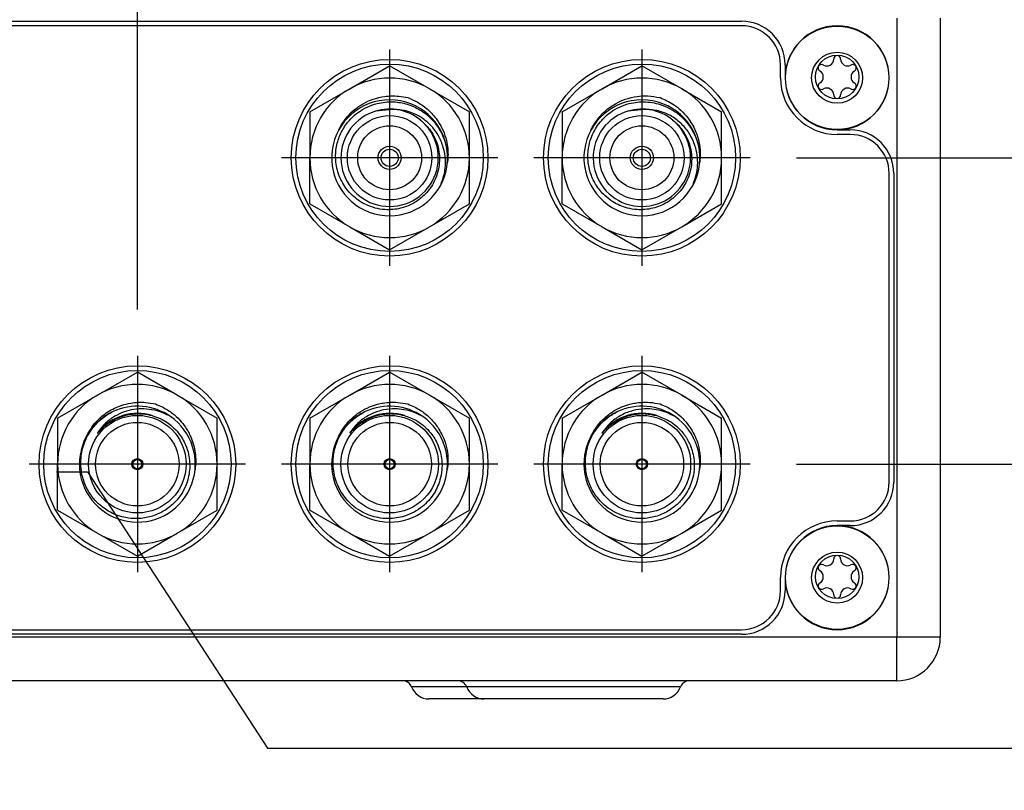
# Model space of a CAD drawing. Header units: inches. Extents: x 2.2 to 24.2, y 1.1 to 18.1.
# Tile 43 of 106: x 21.2 to 22.2, y 8.2 to 9. Entities that reach past the tile are written whole.
import ezdxf

# ---------------------------------------------------------------- set-up
doc = ezdxf.new("R2010")
doc.units = ezdxf.units.IN
doc.header["$MEASUREMENT"] = 0
doc.linetypes.add('DOT_CENTER', pattern=[14, 12, -1, 0, -1])
doc.layers.add('1', color=7, linetype='Continuous')
doc.styles.add('CONVERTER_11', font='txt.shx', dxfattribs={"width": 0.9})
doc.dimstyles.new('ME10_DIM_30', dxfattribs={"dimtxt": 0.275591, "dimasz": 0.18, "dimexe": 0.159843, "dimexo": 0.1, "dimgap": 0.2, "dimtad": 1, "dimzin": 4, "dimdsep": 46, "dimtxsty": 'CONVERTER_11', "dimsah": 1, "dimcen": 0.09, "dimclrd": 140, "dimclre": 140, "dimclrt": 4, "dimadec": 0, "dimazin": 0, "dimtfac": 1, "dimtdec": 4, "dimtix": 1, "dimtofl": 0, "dimtmove": 0, "dimatfit": 0, "dimfxl": 1, "dimtolj": 1, "dimtzin": 0, "dimarcsym": 0})
doc.dimstyles.new('ME10_DIM_31', dxfattribs={"dimtxt": 0.275591, "dimasz": 0.18, "dimexe": 0.159843, "dimexo": 0.1, "dimgap": 0.2, "dimtad": 1, "dimzin": 4, "dimdsep": 46, "dimtxsty": 'CONVERTER_11', "dimsah": 1, "dimcen": 0.09, "dimclrd": 140, "dimclre": 140, "dimclrt": 4, "dimadec": 0, "dimazin": 0, "dimtfac": 1, "dimtdec": 4, "dimtix": 1, "dimtofl": 0, "dimtmove": 0, "dimatfit": 0, "dimfxl": 1, "dimtolj": 1, "dimtzin": 0, "dimarcsym": 0})
doc.dimstyles.new('ME10_DIM_32', dxfattribs={"dimtxt": 0.275591, "dimasz": 0.18, "dimexe": 0.159843, "dimexo": 0.1, "dimgap": 0.2, "dimtad": 1, "dimzin": 4, "dimdsep": 46, "dimtxsty": 'CONVERTER_11', "dimsah": 1, "dimcen": 0.09, "dimclrd": 140, "dimclre": 140, "dimclrt": 4, "dimadec": 0, "dimazin": 0, "dimtfac": 1, "dimtdec": 4, "dimtix": 1, "dimtofl": 0, "dimtmove": 0, "dimatfit": 0, "dimfxl": 1, "dimtolj": 1, "dimtzin": 0, "dimarcsym": 0})
doc.dimstyles.new('ME10_DIM_46', dxfattribs={"dimtxt": 0.275591, "dimasz": 0.18, "dimexe": 0.159843, "dimexo": 0.1, "dimgap": 0.2, "dimtad": 1, "dimzin": 4, "dimdsep": 46, "dimtxsty": 'CONVERTER_11', "dimsah": 1, "dimcen": 0.09, "dimclrd": 140, "dimclre": 140, "dimclrt": 4, "dimadec": 0, "dimazin": 0, "dimtfac": 1, "dimtdec": 4, "dimtix": 1, "dimtofl": 0, "dimtmove": 0, "dimatfit": 0, "dimfxl": 1, "dimtolj": 1, "dimtzin": 0, "dimarcsym": 0})

# ---------------------------------------------------------------- blocks, each defined once
blk = doc.blocks.new('B250_front_panel__5', base_point=(35.7665, 16.5393))
at = {"color": 124, "linetype": 'Continuous'}
for p, q in [((44.2594, 18.0067), (44.2594, 16.6722)), ((44.2594, 16.6722), (35.8603, 16.6722)), ((44.3531, 16.6722), (44.2594, 16.6722)), ((44.2594, 16.5785), (44.2594, 16.6722)), ((43.332, 16.5651), (43.2131, 16.5651)), ((43.7931, 16.5651), (43.332, 16.5651))]:
    blk.add_line(p, q, dxfattribs=at)
at = {"color": 7, "linetype": 'Continuous'}
for p, q in [((44.3531, 18.0067), (44.3531, 16.6722)), ((36.195, 18.0005), (43.9247, 18.0005)), ((43.9247, 17.9905), (36.195, 17.9905)), ((43.0798, 17.8548), (43.1658, 17.9045)), ((43.2518, 17.8548), (43.1658, 17.9045)), ((43.6238, 17.8548), (43.7098, 17.9045)), ((43.7958, 17.8548), (43.7098, 17.9045)), ((44.0087, 17.8783), (44.0087, 17.9065)), ((44.0187, 17.9065), (44.0187, 17.8783)), ((42.9938, 17.8052), (43.0798, 17.8548)), ((43.2518, 17.8548), (43.3378, 17.8052)), ((43.5378, 17.8052), (43.6238, 17.8548)), ((43.7958, 17.8548), (43.8818, 17.8052)), ((42.9938, 17.8052), (42.9938, 17.7059)), ((43.3378, 17.7059), (43.3378, 17.8052)), ((43.5378, 17.8052), (43.5378, 17.7059)), ((43.8818, 17.7059), (43.8818, 17.8052)), ((44.1309, 17.7661), (44.1591, 17.7661)), ((44.1591, 17.7561), (44.1309, 17.7561)), ((42.9938, 17.6066), (42.9938, 17.7059)), ((43.3378, 17.6066), (43.3378, 17.7059)), ((43.5378, 17.6066), (43.5378, 17.7059)), ((43.8818, 17.6066), (43.8818, 17.7059)), ((44.2431, 17.0069), (44.2431, 17.6721)), ((44.2531, 17.6721), (44.2531, 17.0069)), ((42.9938, 17.6066), (43.0798, 17.5569)), ((43.2518, 17.5569), (43.3378, 17.6066)), ((43.5378, 17.6066), (43.6238, 17.5569)), ((43.7958, 17.5569), (43.8818, 17.6066)), ((43.0798, 17.5569), (43.1658, 17.5073)), ((43.1658, 17.5073), (43.2518, 17.5569)), ((43.6238, 17.5569), (43.7098, 17.5073)), ((43.7098, 17.5073), (43.7958, 17.5569)), ((42.5358, 17.1944), (42.6218, 17.244)), ((42.7078, 17.1944), (42.6218, 17.244)), ((43.0798, 17.1944), (43.1658, 17.244)), ((43.2518, 17.1944), (43.1658, 17.244)), ((43.6238, 17.1944), (43.7098, 17.244)), ((43.7958, 17.1944), (43.7098, 17.244)), ((42.4498, 17.1447), (42.5358, 17.1944)), ((42.7078, 17.1944), (42.7938, 17.1447)), ((42.9938, 17.1447), (43.0798, 17.1944)), ((43.2518, 17.1944), (43.3378, 17.1447)), ((43.5378, 17.1447), (43.6238, 17.1944)), ((43.7958, 17.1944), (43.8818, 17.1447)), ((42.4498, 17.1447), (42.4498, 17.0454)), ((42.7938, 17.0454), (42.7938, 17.1447)), ((42.9938, 17.1447), (42.9938, 17.0454)), ((43.3378, 17.0454), (43.3378, 17.1447)), ((43.5378, 17.1447), (43.5378, 17.0454)), ((43.8818, 17.0454), (43.8818, 17.1447)), ((42.4498, 16.9461), (42.4498, 17.0454)), ((42.7938, 16.9461), (42.7938, 17.0454)), ((42.9938, 16.9461), (42.9938, 17.0454)), ((43.3378, 16.9461), (43.3378, 17.0454)), ((43.5378, 16.9461), (43.5378, 17.0454)), ((43.8818, 16.9461), (43.8818, 17.0454)), ((42.4498, 16.9461), (42.5358, 16.8965)), ((42.7078, 16.8965), (42.7938, 16.9461)), ((42.9938, 16.9461), (43.0798, 16.8965)), ((43.2518, 16.8965), (43.3378, 16.9461)), ((43.5378, 16.9461), (43.6238, 16.8965)), ((43.7958, 16.8965), (43.8818, 16.9461)), ((44.1309, 16.9229), (44.1591, 16.9229)), ((44.1591, 16.9129), (44.1309, 16.9129)), ((42.5358, 16.8965), (42.6218, 16.8468)), ((42.6218, 16.8468), (42.7078, 16.8965)), ((43.0798, 16.8965), (43.1658, 16.8468)), ((43.1658, 16.8468), (43.2518, 16.8965)), ((43.6238, 16.8965), (43.7098, 16.8468)), ((43.7098, 16.8468), (43.7958, 16.8965)), ((44.0087, 16.7725), (44.0087, 16.8007)), ((44.0187, 16.8007), (44.0187, 16.7725)), ((36.195, 16.6885), (43.9247, 16.6885)), ((43.9247, 16.6785), (36.195, 16.6785)), ((43.1937, 16.5785), (36.936, 16.5785)), ((43.3126, 16.5785), (43.1937, 16.5785)), ((43.8126, 16.5785), (43.3126, 16.5785)), ((44.2594, 16.5785), (43.8126, 16.5785)), ((43.3694, 16.5393), (43.2505, 16.5393)), ((43.7557, 16.5393), (43.3694, 16.5393))]:
    blk.add_line(p, q, dxfattribs=at)
at = {"color": 124, "linetype": 'Continuous'}
for centre in [(44.1309, 17.8783), (44.1309, 16.8007)]:
    blk.add_circle(centre, 0.1115, dxfattribs=at)
at = {"color": 7, "linetype": 'Continuous'}
for centre, radius in [((44.1309, 17.8783), 0.055), ((44.1309, 17.8801), 0.047), ((43.1658, 17.7059), 0.212), ((43.1658, 17.7059), 0.202), ((43.7098, 17.7059), 0.212), ((43.7098, 17.7059), 0.202), ((43.1658, 17.7059), 0.091), ((43.7098, 17.7059), 0.091), ((43.1658, 17.7059), 0.0689), ((43.7098, 17.7059), 0.0689), ((43.1658, 17.7059), 0.025), ((43.7098, 17.7059), 0.025), ((43.1658, 17.7059), 0.0185), ((43.7098, 17.7059), 0.0185), ((42.6218, 17.0454), 0.212), ((42.6218, 17.0454), 0.202), ((43.1658, 17.0454), 0.212), ((43.1658, 17.0454), 0.202), ((43.7098, 17.0454), 0.212), ((43.7098, 17.0454), 0.202), ((42.6218, 17.0454), 0.1052), ((42.6218, 17.0454), 0.09), ((43.1658, 17.0454), 0.1052), ((43.1658, 17.0454), 0.09), ((43.7098, 17.0454), 0.1052), ((43.7098, 17.0454), 0.09), ((42.6218, 17.0454), 0.012), ((42.6218, 17.0454), 0.01), ((43.1658, 17.0454), 0.012), ((43.1658, 17.0454), 0.01), ((43.7098, 17.0454), 0.012), ((43.7098, 17.0454), 0.01), ((44.1309, 16.8007), 0.055), ((44.1309, 16.8025), 0.047)]:
    blk.add_circle(centre, radius, dxfattribs=at)
for centre, radius, start, end in [((43.9247, 17.9065), 0.094, 0, 90), ((43.9247, 17.9065), 0.084, 0, 90), ((44.1309, 17.8783), 0.1122, 270, 180), ((44.1309, 17.9186), 0.00748, 0.7228, 179.2772), ((44.0975, 17.8994), 0.00748, 60.7228, 239.2772), ((44.1085, 17.9189), 0.015, 240.7228, 359.2772), ((44.1534, 17.9189), 0.015, 180.7228, 299.2772), ((44.1644, 17.8994), 0.00748, 300.7228, 119.2772), ((44.0861, 17.8801), 0.015, 300.7228, 59.2772), ((44.1758, 17.8801), 0.015, 120.7228, 239.2772), ((43.1658, 17.7059), 0.172, 60, 120), ((43.7098, 17.7059), 0.172, 60, 120), ((44.1309, 17.8783), 0.1222, 180, 270), ((44.1309, 17.8783), 0.1122, 180, 270), ((44.0975, 17.8608), 0.00748, 120.7228, 299.2772), ((44.1644, 17.8608), 0.00748, 240.7228, 59.2772), ((43.1658, 17.7059), 0.172, 120, 180), ((43.1658, 17.7059), 0.172, 360, 60), ((43.7098, 17.7059), 0.172, 120, 180), ((43.7098, 17.7059), 0.172, 360, 60), ((44.1085, 17.8412), 0.015, 0.7228, 119.2772), ((44.1309, 17.8415), 0.00748, 180.7228, 359.2772), ((44.1534, 17.8412), 0.015, 60.7228, 179.2772), ((43.1658, 17.7059), 0.125, 1.923, 331.9967), ((43.7098, 17.7059), 0.125, 1.923, 331.9967), ((43.1658, 17.7059), 0.105, 110.3463, 50.775), ((43.1658, 17.7059), 0.105, 81.5438, 110.3463), ((43.1582, 17.7048), 0.1037, 90.7314, 106.2007), ((43.1734, 17.7061), 0.1037, 83.7178, 99.1861), ((43.1658, 17.7059), 0.105, 79.5719, 81.5438), ((43.1658, 17.7059), 0.105, 50.775, 79.5719), ((43.7098, 17.7059), 0.105, 110.3463, 50.775), ((43.7098, 17.7059), 0.105, 81.5438, 110.3463), ((43.7022, 17.7048), 0.1037, 90.7314, 106.2007), ((43.7174, 17.7061), 0.1037, 83.7178, 99.1861), ((43.7098, 17.7059), 0.105, 79.5719, 81.5438), ((43.7098, 17.7059), 0.105, 50.775, 79.5719), ((44.1591, 17.6721), 0.094, 0, 90), ((44.1591, 17.6721), 0.084, 0, 90), ((43.1658, 17.7059), 0.125, 331.9967, 1.923), ((43.7098, 17.7059), 0.125, 331.9967, 1.923), ((43.1658, 17.7059), 0.172, 180, 240), ((43.1658, 17.7059), 0.172, 300, 360), ((43.7098, 17.7059), 0.172, 180, 240), ((43.7098, 17.7059), 0.172, 300, 360), ((43.1658, 17.7059), 0.172, 240, 300), ((43.7098, 17.7059), 0.172, 240, 300), ((42.6218, 17.0454), 0.172, 60, 120), ((43.1658, 17.0454), 0.172, 60, 120), ((43.7098, 17.0454), 0.172, 60, 120), ((42.6218, 17.0454), 0.172, 120, 180), ((42.6218, 17.0454), 0.172, 360, 60), ((43.1658, 17.0454), 0.172, 120, 180), ((43.1658, 17.0454), 0.172, 360, 60), ((43.7098, 17.0454), 0.172, 120, 180), ((43.7098, 17.0454), 0.172, 360, 60), ((42.6218, 17.0454), 0.125, 114.8914, 55.0283), ((42.6218, 17.0454), 0.125, 55.0283, 114.8914), ((43.1658, 17.0454), 0.125, 114.8914, 55.0283), ((43.1658, 17.0454), 0.125, 55.0283, 114.8914), ((43.7098, 17.0454), 0.125, 114.8914, 55.0283), ((43.7098, 17.0454), 0.125, 55.0283, 114.8914), ((42.6218, 17.0454), 0.172, 180, 240), ((42.6218, 17.0454), 0.172, 300, 360), ((43.1658, 17.0454), 0.172, 180, 240), ((43.1658, 17.0454), 0.172, 300, 360), ((43.7098, 17.0454), 0.172, 180, 240), ((43.7098, 17.0454), 0.172, 300, 360), ((44.1591, 17.0069), 0.094, 270, 0), ((44.1591, 17.0069), 0.084, 270, 0), ((44.1309, 16.8007), 0.1222, 90, 180), ((44.1309, 16.8007), 0.1122, 90, 180), ((44.1309, 16.8007), 0.1122, 180, 90), ((42.6218, 17.0454), 0.172, 240, 300), ((43.1658, 17.0454), 0.172, 240, 300), ((43.7098, 17.0454), 0.172, 240, 300), ((44.1085, 16.8413), 0.015, 240.7228, 359.2772), ((44.1309, 16.8411), 0.00748, 0.7228, 179.2772), ((44.1534, 16.8413), 0.015, 180.7228, 299.2772), ((44.0975, 16.8218), 0.00748, 60.7228, 239.2772), ((44.1644, 16.8218), 0.00748, 300.7228, 119.2772), ((44.0861, 16.8025), 0.015, 300.7228, 59.2772), ((44.1758, 16.8025), 0.015, 120.7228, 239.2772), ((44.0975, 16.7832), 0.00748, 120.7228, 299.2772), ((44.1085, 16.7636), 0.015, 0.7228, 119.2772), ((44.1534, 16.7636), 0.015, 60.7228, 179.2772), ((44.1644, 16.7832), 0.00748, 240.7228, 59.2772), ((43.9247, 16.7725), 0.094, 270, 0), ((43.9247, 16.7725), 0.084, 270, 0), ((44.1309, 16.7639), 0.00748, 180.7228, 359.2772), ((44.2594, 16.6722), 0.0938, 270, 360), ((43.1937, 16.5577), 0.0208, 20.8096, 90), ((43.2505, 16.5793), 0.04, 200.8096, 270), ((43.3126, 16.5577), 0.0208, 20.8096, 90), ((43.3694, 16.5793), 0.04, 200.8096, 270), ((43.7557, 16.5793), 0.04, 270, 339.1904), ((43.8126, 16.5577), 0.0208, 90, 159.1904)]:
    blk.add_arc(centre, radius, start, end, dxfattribs=at)
at = {"color": 124, "linetype": 'Continuous'}
for centre in [(42.6218, 17.0454), (43.1658, 17.0454), (43.7098, 17.0454)]:
    blk.add_arc(centre, 0.1094, 72.8982, 140.2391, dxfattribs=at)
at = {"color": 7, "linetype": 'Continuous'}
for points, knots in [([(43.0558, 17.7653), (43.057, 17.7678), (43.0595, 17.773), (43.0691, 17.789), (43.085, 17.8069), (43.1084, 17.8231), (43.1306, 17.8331), (43.1566, 17.8392), (43.1822, 17.84), (43.1986, 17.8368), (43.205, 17.8356)], [0, 0, 0, 0, 0.0083496, 0.0172306, 0.0558143, 0.0789162, 0.1023101, 0.1283368, 0.1586925, 0.1782609, 0.1782609, 0.1782609, 0.1782609]), ([(43.5998, 17.7653), (43.601, 17.7678), (43.6035, 17.773), (43.6116, 17.7864), (43.6266, 17.8048), (43.6497, 17.8218), (43.6746, 17.8331), (43.6981, 17.8386), (43.7236, 17.8402), (43.74, 17.8372), (43.749, 17.8356)], [0, 0, 0, 0, 0.0083496, 0.0172306, 0.0467882, 0.0789446, 0.1023386, 0.1283653, 0.1510494, 0.1782979, 0.1782979, 0.1782979, 0.1782979]), ([(43.2321, 17.7872), (43.2381, 17.782), (43.2483, 17.773), (43.2598, 17.7561), (43.2679, 17.7387), (43.2738, 17.7148), (43.2736, 17.6899), (43.2674, 17.666), (43.2568, 17.6436), (43.2394, 17.6225), (43.2153, 17.6057), (43.1875, 17.5952), (43.1597, 17.5928), (43.1344, 17.597), (43.1101, 17.6058), (43.0884, 17.6206), (43.0682, 17.6433), (43.054, 17.6706), (43.0485, 17.7008), (43.0503, 17.7292), (43.0576, 17.7547), (43.0731, 17.7816), (43.0939, 17.8021), (43.1171, 17.8158), (43.1426, 17.825), (43.1723, 17.8281), (43.2038, 17.8226), (43.2312, 17.8106), (43.2549, 17.7922), (43.2703, 17.7729), (43.2798, 17.7551), (43.2854, 17.7408), (43.2893, 17.7254), (43.2902, 17.7152), (43.2907, 17.7101)], [0, 0, 0, 0, 0.0238054, 0.040577, 0.0608372, 0.0811616, 0.1137727, 0.1342461, 0.1548894, 0.1878073, 0.2149145, 0.2420822, 0.2759908, 0.2972592, 0.3187465, 0.3530693, 0.3747559, 0.4093233, 0.4437869, 0.4656098, 0.4940338, 0.5225443, 0.557917, 0.5802795, 0.6029235, 0.6389309, 0.6684037, 0.6979632, 0.7277169, 0.7575475, 0.7711871, 0.7881503, 0.8034769, 0.8188234, 0.8188234, 0.8188234, 0.8188234]), ([(43.205, 17.8356), (43.2118, 17.8327), (43.2282, 17.8258), (43.2511, 17.8086), (43.2695, 17.787), (43.2817, 17.7646), (43.2901, 17.7395), (43.2923, 17.7177), (43.2912, 17.7014), (43.2905, 17.6968), (43.2902, 17.6944)], [0, 0, 0, 0, 0.0220774, 0.053461, 0.084704, 0.1065017, 0.1294431, 0.1640833, 0.171187, 0.1782279, 0.1782279, 0.1782279, 0.1782279]), ([(43.7761, 17.7872), (43.7804, 17.7836), (43.7907, 17.7748), (43.8035, 17.7573), (43.8123, 17.7375), (43.8168, 17.7176), (43.818, 17.6942), (43.8131, 17.6697), (43.8008, 17.6436), (43.7847, 17.6241), (43.7612, 17.6068), (43.7336, 17.5954), (43.7037, 17.5929), (43.6741, 17.5976), (43.6501, 17.608), (43.6278, 17.6251), (43.611, 17.6452), (43.5986, 17.6708), (43.5927, 17.6986), (43.5937, 17.725), (43.6007, 17.7526), (43.6155, 17.7801), (43.6379, 17.8021), (43.6611, 17.8158), (43.6866, 17.825), (43.7186, 17.8283), (43.7501, 17.8219), (43.7749, 17.8102), (43.7973, 17.7939), (43.8136, 17.7744), (43.8241, 17.7546), (43.8293, 17.7408), (43.8332, 17.7259), (43.8341, 17.7157), (43.8347, 17.7101)], [0, 0, 0, 0, 0.0167434, 0.0405771, 0.0643485, 0.0811562, 0.1015903, 0.1342411, 0.1548844, 0.1878023, 0.2087052, 0.2420559, 0.2759646, 0.297233, 0.3315165, 0.3530426, 0.3811306, 0.4093186, 0.4374313, 0.4656264, 0.4876634, 0.5225399, 0.5579126, 0.5802751, 0.602919, 0.6389265, 0.6750667, 0.6979363, 0.720993, 0.7574984, 0.7727695, 0.7881019, 0.8017685, 0.8187743, 0.8187743, 0.8187743, 0.8187743]), ([(43.749, 17.8356), (43.7588, 17.8312), (43.7752, 17.8239), (43.7947, 17.8082), (43.8115, 17.7898), (43.8256, 17.7662), (43.8345, 17.7375), (43.8361, 17.7157), (43.8352, 17.7014), (43.8345, 17.6967), (43.8342, 17.6944)], [0, 0, 0, 0, 0.0321738, 0.0534589, 0.0746984, 0.1064967, 0.1351984, 0.1640943, 0.1713549, 0.1782483, 0.1782483, 0.1782483, 0.1782483]), ([(43.2761, 17.6472), (43.2786, 17.654), (43.285, 17.6713), (43.2873, 17.6993), (43.2826, 17.7285), (43.2726, 17.7522), (43.2568, 17.7749), (43.2396, 17.7899), (43.2217, 17.7999), (43.2088, 17.805), (43.1949, 17.8086), (43.1858, 17.8093), (43.1812, 17.8097)], [0, 0, 0, 0, 0.0218599, 0.0550107, 0.0827011, 0.1101332, 0.1314462, 0.1652074, 0.1774511, 0.1927384, 0.206578, 0.220325, 0.220325, 0.220325, 0.220325]), ([(43.8201, 17.6472), (43.8237, 17.6578), (43.8297, 17.6752), (43.8306, 17.701), (43.8272, 17.7265), (43.817, 17.7526), (43.7993, 17.7765), (43.7813, 17.7913), (43.7652, 17.8001), (43.7523, 17.8051), (43.7389, 17.8086), (43.7298, 17.8093), (43.7252, 17.8097)], [0, 0, 0, 0, 0.0332682, 0.0550119, 0.0766587, 0.1101157, 0.1378255, 0.1652125, 0.1790219, 0.1927442, 0.2065839, 0.2203309, 0.2203309, 0.2203309, 0.2203309]), ([(42.5118, 17.1049), (42.5128, 17.1069), (42.5148, 17.1111), (42.5214, 17.1226), (42.5344, 17.1398), (42.5576, 17.1593), (42.5835, 17.1717), (42.6112, 17.1785), (42.6363, 17.1799), (42.6538, 17.1765), (42.661, 17.1751)], [0, 0, 0, 0, 0.0067554, 0.0138518, 0.0396035, 0.0712664, 0.1038529, 0.1247069, 0.1564267, 0.1782528, 0.1782528, 0.1782528, 0.1782528]), ([(43.0558, 17.1049), (43.0569, 17.1072), (43.0589, 17.1114), (43.0654, 17.1226), (43.0757, 17.1363), (43.0898, 17.1494), (43.1047, 17.1601), (43.1207, 17.1686), (43.1377, 17.1743), (43.158, 17.1786), (43.1803, 17.1799), (43.1978, 17.1765), (43.205, 17.1751)], [0, 0, 0, 0, 0.0078005, 0.0138899, 0.0389288, 0.058589, 0.0713653, 0.0942391, 0.1124763, 0.1248648, 0.1565846, 0.1784107, 0.1784107, 0.1784107, 0.1784107]), ([(43.5998, 17.1049), (43.6009, 17.1072), (43.6029, 17.1114), (43.6094, 17.1226), (43.6197, 17.1363), (43.6338, 17.1494), (43.6487, 17.1601), (43.6647, 17.1686), (43.6817, 17.1743), (43.6959, 17.1773), (43.7103, 17.179), (43.7283, 17.1791), (43.7416, 17.1765), (43.749, 17.1751)], [0, 0, 0, 0, 0.0078005, 0.0138899, 0.0389288, 0.058589, 0.0713653, 0.0942391, 0.1124763, 0.1248648, 0.1378266, 0.1559814, 0.1784649, 0.1784649, 0.1784649, 0.1784649]), ([(42.6539, 17.15), (42.6601, 17.1479), (42.6757, 17.1427), (42.6951, 17.1295), (42.7134, 17.1103), (42.7256, 17.0897), (42.7342, 17.0625), (42.7361, 17.0322), (42.7287, 17.0026), (42.7155, 16.9777), (42.6984, 16.9576), (42.675, 16.9409), (42.648, 16.9304), (42.6213, 16.9271), (42.5924, 16.9298), (42.5627, 16.9402), (42.5372, 16.9591), (42.5186, 16.9817), (42.5062, 17.0061), (42.4999, 17.0328), (42.4995, 17.0625), (42.5055, 17.0883), (42.5176, 17.1129), (42.5305, 17.1303), (42.5482, 17.1469), (42.5614, 17.1544), (42.5691, 17.1588)], [0, 0, 0, 0, 0.0195582, 0.049306, 0.0689985, 0.0988388, 0.1201595, 0.1541823, 0.1884754, 0.2100676, 0.2383548, 0.2667309, 0.2955227, 0.3243974, 0.3466485, 0.3820119, 0.4176301, 0.4401471, 0.469415, 0.4987615, 0.5217071, 0.5580201, 0.5770063, 0.6035944, 0.6226154, 0.6491646, 0.6491646, 0.6491646, 0.6491646]), ([(42.6934, 17.1479), (42.688, 17.1507), (42.675, 17.1575), (42.6537, 17.1633), (42.6307, 17.1652), (42.6088, 17.1629), (42.5877, 17.1566), (42.5672, 17.1457), (42.55, 17.1318), (42.5412, 17.1202), (42.5376, 17.1154)], [0, 0, 0, 0, 0.0183862, 0.0437084, 0.0656892, 0.0874151, 0.1093475, 0.131104, 0.1568731, 0.1747601, 0.1747601, 0.1747601, 0.1747601]), ([(42.661, 17.1751), (42.6659, 17.1731), (42.6789, 17.1678), (42.6967, 17.1563), (42.7133, 17.1411), (42.7268, 17.1241), (42.7396, 17.1009), (42.7467, 17.0753), (42.7482, 17.0514), (42.7469, 17.0395), (42.7462, 17.034)], [0, 0, 0, 0, 0.0159729, 0.0419735, 0.0631922, 0.0830704, 0.1069829, 0.1423328, 0.16174, 0.1783155, 0.1783155, 0.1783155, 0.1783155]), ([(43.1979, 17.15), (43.2057, 17.1473), (43.2213, 17.1418), (43.2402, 17.1282), (43.2574, 17.1103), (43.2718, 17.086), (43.2789, 17.0581), (43.279, 17.0323), (43.2742, 17.0069), (43.2614, 16.979), (43.2407, 16.9561), (43.2188, 16.9414), (43.1943, 16.931), (43.1675, 16.9269), (43.1365, 16.9298), (43.1108, 16.9388), (43.0847, 16.956), (43.0661, 16.9762), (43.051, 17.0039), (43.0434, 17.0328), (43.0438, 17.0648), (43.0505, 17.0903), (43.0616, 17.1129), (43.076, 17.1323), (43.0942, 17.1484), (43.1076, 17.1558), (43.1131, 17.1588)], [0, 0, 0, 0, 0.0246231, 0.0493191, 0.0690116, 0.0988519, 0.1328393, 0.1541948, 0.1757353, 0.2100806, 0.244856, 0.2667212, 0.288892, 0.3243645, 0.3466156, 0.3819789, 0.4044497, 0.4401145, 0.4627913, 0.4987072, 0.5283001, 0.5579877, 0.5769739, 0.603562, 0.6300951, 0.6491322, 0.6491322, 0.6491322, 0.6491322]), ([(43.2374, 17.1479), (43.232, 17.1507), (43.219, 17.1575), (43.1989, 17.163), (43.1759, 17.1652), (43.1527, 17.1631), (43.1306, 17.1561), (43.1102, 17.145), (43.094, 17.1318), (43.0852, 17.1202), (43.0816, 17.1154)], [0, 0, 0, 0, 0.0183862, 0.0437084, 0.0619526, 0.0874097, 0.1130562, 0.131093, 0.1568621, 0.1747491, 0.1747491, 0.1747491, 0.1747491]), ([(43.205, 17.1751), (43.2099, 17.1731), (43.2229, 17.1678), (43.2397, 17.157), (43.2564, 17.1421), (43.2728, 17.1221), (43.2852, 17.0969), (43.2908, 17.0717), (43.2922, 17.052), (43.2909, 17.04), (43.2902, 17.034)], [0, 0, 0, 0, 0.0159729, 0.0419735, 0.0593791, 0.0830674, 0.1191761, 0.1423272, 0.1600908, 0.1782998, 0.1782998, 0.1782998, 0.1782998]), ([(43.7419, 17.15), (43.7513, 17.1466), (43.7668, 17.1409), (43.7867, 17.126), (43.8024, 17.1089), (43.8162, 17.0844), (43.8229, 17.0581), (43.823, 17.0323), (43.8182, 17.0069), (43.8063, 16.9809), (43.7864, 16.9576), (43.763, 16.9409), (43.736, 16.9304), (43.7093, 16.9271), (43.6804, 16.9298), (43.6548, 16.9388), (43.6287, 16.956), (43.6086, 16.9778), (43.5942, 17.0061), (43.5879, 17.0328), (43.5875, 17.0625), (43.5941, 17.0908), (43.6069, 17.1151), (43.6204, 17.132), (43.6362, 17.1469), (43.6494, 17.1544), (43.6571, 17.1588)], [0, 0, 0, 0, 0.0297155, 0.0493057, 0.0740422, 0.0988512, 0.1328387, 0.1541942, 0.1757347, 0.2100799, 0.2383672, 0.2667432, 0.2955351, 0.3244097, 0.3466609, 0.3820242, 0.404495, 0.4401598, 0.4694278, 0.4987742, 0.5217198, 0.5580328, 0.5846036, 0.603607, 0.622628, 0.6491772, 0.6491772, 0.6491772, 0.6491772]), ([(43.7814, 17.1479), (43.7749, 17.1512), (43.7619, 17.1579), (43.7417, 17.1631), (43.7199, 17.1652), (43.6967, 17.1631), (43.6746, 17.1561), (43.6542, 17.145), (43.638, 17.1318), (43.6292, 17.1202), (43.6256, 17.1154)], [0, 0, 0, 0, 0.0219407, 0.043713, 0.0619572, 0.0874144, 0.1130608, 0.1310977, 0.1568668, 0.1747537, 0.1747537, 0.1747537, 0.1747537]), ([(43.749, 17.1751), (43.7539, 17.1731), (43.7669, 17.1678), (43.7847, 17.1563), (43.8013, 17.1411), (43.8173, 17.1209), (43.8292, 17.0969), (43.8346, 17.0727), (43.8362, 17.053), (43.835, 17.041), (43.8342, 17.034)], [0, 0, 0, 0, 0.0159729, 0.0419735, 0.0631922, 0.0830704, 0.1191791, 0.1423302, 0.1570683, 0.1783026, 0.1783026, 0.1783026, 0.1783026]), ([(42.5583, 17.1327), (42.5639, 17.1364), (42.578, 17.1456), (42.604, 17.1536), (42.631, 17.1552), (42.6474, 17.1515), (42.6539, 17.15)], [0, 0, 0, 0, 0.0201674, 0.0501675, 0.080357, 0.1003483, 0.1003483, 0.1003483, 0.1003483]), ([(43.1023, 17.1327), (43.1079, 17.1364), (43.122, 17.1456), (43.148, 17.1536), (43.175, 17.1552), (43.1914, 17.1515), (43.1979, 17.15)], [0, 0, 0, 0, 0.0201674, 0.0501675, 0.080357, 0.1003483, 0.1003483, 0.1003483, 0.1003483]), ([(43.6463, 17.1327), (43.6535, 17.1373), (43.6678, 17.1463), (43.6921, 17.1532), (43.7173, 17.1553), (43.7337, 17.1518), (43.7419, 17.15)], [0, 0, 0, 0, 0.0256522, 0.0501802, 0.0752385, 0.1003745, 0.1003745, 0.1003745, 0.1003745]), ([(42.5376, 17.1154), (42.5375, 17.1153), (42.5373, 17.1149), (42.5369, 17.1143), (42.5365, 17.1137), (42.5362, 17.1132), (42.536, 17.1128), (42.5359, 17.1125), (42.5358, 17.1122), (42.5361, 17.1123), (42.5364, 17.1126), (42.5371, 17.1133), (42.5381, 17.1143), (42.5394, 17.1157), (42.541, 17.1175), (42.543, 17.1195), (42.5453, 17.1218), (42.548, 17.1244), (42.5511, 17.1271), (42.5545, 17.13), (42.557, 17.1318), (42.5583, 17.1327)], [0, 0, 0, 0, 0.00054933, 0.00129685, 0.00212537, 0.00263076, 0.00317911, 0.00349836, 0.00362863, 0.00384108, 0.00417314, 0.00515764, 0.00659978, 0.00843528, 0.01090678, 0.01376807, 0.0169912, 0.02077209, 0.02489921, 0.02935481, 0.03412415, 0.03412415, 0.03412415, 0.03412415]), ([(43.0816, 17.1154), (43.0814, 17.1151), (43.081, 17.1145), (43.0805, 17.1137), (43.0802, 17.1132), (43.08, 17.1128), (43.0799, 17.1125), (43.0798, 17.1123), (43.0801, 17.1123), (43.0804, 17.1127), (43.0811, 17.1133), (43.0821, 17.1143), (43.0837, 17.1161), (43.0861, 17.1186), (43.0893, 17.1218), (43.0931, 17.1254), (43.0974, 17.1291), (43.1006, 17.1315), (43.1023, 17.1327)], [0, 0, 0, 0, 0.00134994, 0.00212533, 0.00263072, 0.00317907, 0.00352764, 0.00357743, 0.003795, 0.0041232, 0.00510769, 0.00654984, 0.00838533, 0.01224051, 0.01694111, 0.02206002, 0.02778361, 0.03407333, 0.03407333, 0.03407333, 0.03407333]), ([(43.6256, 17.1154), (43.6254, 17.1151), (43.625, 17.1145), (43.6245, 17.1137), (43.6242, 17.1131), (43.624, 17.1127), (43.6239, 17.1125), (43.6237, 17.1122), (43.6241, 17.1123), (43.6244, 17.1126), (43.6251, 17.1133), (43.6261, 17.1143), (43.6274, 17.1157), (43.629, 17.1175), (43.631, 17.1195), (43.6333, 17.1218), (43.636, 17.1244), (43.6391, 17.1271), (43.6425, 17.13), (43.645, 17.1318), (43.6463, 17.1327)], [0, 0, 0, 0, 0.00134994, 0.00212533, 0.00281775, 0.0031791, 0.00349427, 0.00362824, 0.00384216, 0.00417432, 0.00515881, 0.00660096, 0.00843645, 0.01090796, 0.01376925, 0.01699237, 0.02077326, 0.02490039, 0.02935598, 0.03412533, 0.03412533, 0.03412533, 0.03412533])]:
    blk.add_open_spline(points, degree=3, knots=knots, dxfattribs=at)
at = {"layer": '1', "color": 30, "linetype": 'DOT_CENTER'}
for p, q in [((43.1658, 17.9391), (43.1658, 17.4727)), ((43.7098, 17.9391), (43.7098, 17.4727)), ((43.399, 17.7059), (42.9326, 17.7059)), ((43.943, 17.7059), (43.4766, 17.7059)), ((42.6218, 17.2786), (42.6218, 16.8122)), ((43.1658, 17.2786), (43.1658, 16.8122)), ((43.7098, 17.2786), (43.7098, 16.8122)), ((42.855, 17.0454), (42.3886, 17.0454)), ((43.399, 17.0454), (42.9326, 17.0454)), ((43.943, 17.0454), (43.4766, 17.0454))]:
    blk.add_line(p, q, dxfattribs=at)
blk = doc.blocks.new('cu_usrp-twinrx__6', base_point=(35.7665, 16.5393))
blk.add_blockref('B250_front_panel__5', (35.7665, 16.5393))
blk = doc.blocks.new('*D37')
at = {"layer": '1', "color": 140, "linetype": 'Continuous'}
blk.add_line((44.043, 17.0454), (45.1096, 17.0454), dxfattribs=at)
at = {"layer": '1', "color": 4, "insert": (45.4363, 16.9076), "char_height": 0.275591, "attachment_point": 7, "line_spacing_factor": 0.60024, "style": 'CONVERTER_11'}
blk.add_mtext('\\C4;5X\\C4;.47', dxfattribs=at)
blk = doc.blocks.new('*D38')
at = {"layer": '1', "color": 140, "linetype": 'Continuous'}
blk.add_line((44.043, 17.7059), (45.1096, 17.7059), dxfattribs=at)
at = {"layer": '1', "color": 4, "insert": (45.4363, 17.5681), "char_height": 0.275591, "attachment_point": 7, "line_spacing_factor": 0.60024, "style": 'CONVERTER_11'}
blk.add_mtext('\\C4;6X\\C4;1.13', dxfattribs=at)
blk = doc.blocks.new('*D39')
at = {"layer": '1', "color": 140, "linetype": 'Continuous'}
for p, q in [((42.4475, 17.0286), (42.5143, 17.0286)), ((42.5143, 17.0286), (42.9026, 16.4334)), ((42.9026, 16.4334), (45.1096, 16.4334))]:
    blk.add_line(p, q, dxfattribs=at)
at = {"layer": '1', "color": 4, "style": 'CONVERTER_11', "width": 0.9}
blk.add_text('.45', height=0.27559, dxfattribs=at).set_placement((45.3096, 16.3471))
blk = doc.blocks.new('*D53')
at = {"layer": '1', "color": 140, "linetype": 'Continuous'}
blk.add_line((42.6218, 17.3786), (42.6218, 18.9594), dxfattribs=at)
at = {"layer": '1', "color": 4, "insert": (42.7595, 19.1594), "char_height": 0.27559, "attachment_point": 7, "rotation": 90, "line_spacing_factor": 0.60024, "style": 'CONVERTER_11'}
blk.add_mtext('1.73', dxfattribs=at)
blk = doc.blocks.new('RIGHT1', base_point=(40.0598, 17.3598))
blk.add_blockref('cu_usrp-twinrx__6', (35.7665, 16.5393))
at = {"layer": '1'}
for feature_location, offset, dtype, origin, dimstyle, picture, middle in [((42.6218, 17.2786), (0, 1.6808), 1, (44.3531, 18.0067), 'ME10_DIM_46', '*D53', (42.6218, 19.4936)), ((42.3475, 17.0286), (2.8022, -0.5437), 0, (44.2594, 16.5785), 'ME10_DIM_32', '*D39', (45.5611, 16.4849))]:
    dim = blk.add_ordinate_dim(feature_location=feature_location, offset=offset, dtype=dtype, origin=origin, dimstyle=dimstyle, dxfattribs=at)
    dim.commit()
    dim.dimension.update_dxf_attribs({"geometry": picture, "text_midpoint": middle})
for feature_location, dimstyle, override, picture, middle in [((43.943, 17.7059), 'ME10_DIM_31', {"dimpost": '6X<>'}, '*D38', (45.8918, 17.7059)), ((43.943, 17.0454), 'ME10_DIM_30', {"dimpost": '5X<>'}, '*D37', (45.8504, 17.0454))]:
    dim = blk.add_ordinate_dim(feature_location=feature_location, offset=(1.1666, 0), dtype=0, origin=(44.2594, 16.5785), dimstyle=dimstyle, override=override, dxfattribs=at)
    dim.commit()
    dim.dimension.update_dxf_attribs({"geometry": picture, "text_midpoint": middle})

msp = doc.modelspace()

# ---------------------------------------------------------------- block references
at = {"xscale": 0.5, "yscale": 0.5, "zscale": 0.5}
msp.add_blockref('RIGHT1', (20.0299, 8.6799), dxfattribs=at)

doc.saveas('drawing.dxf')
